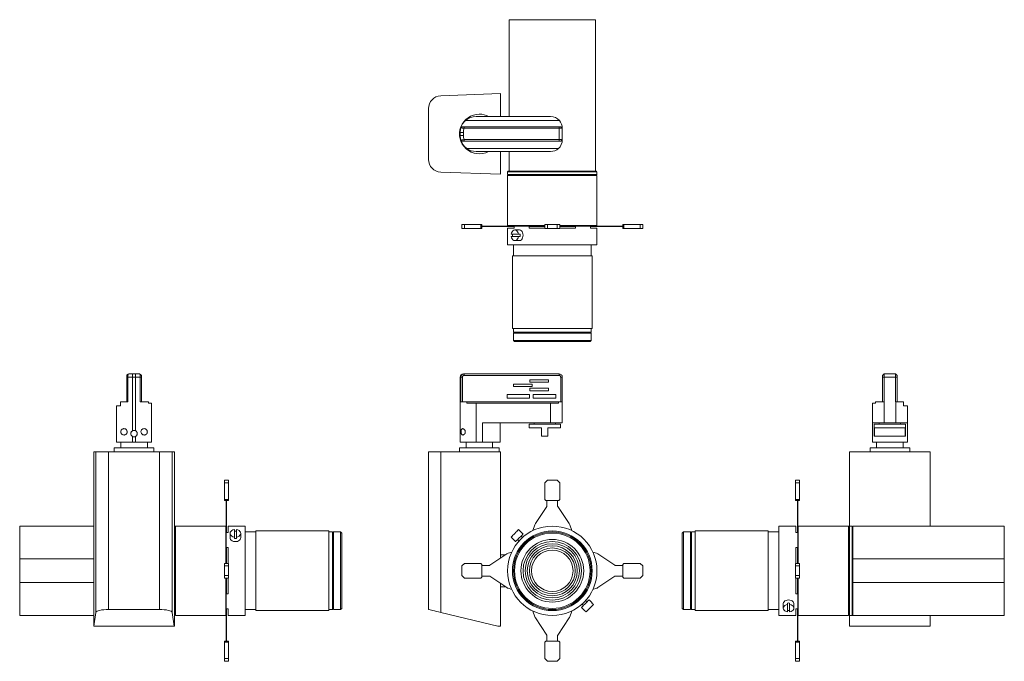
# Model space of a CAD drawing. Header units: millimetres. Extents: x -190 to 735, y 4 to 607.
import ezdxf

# ---------------------------------------------------------------- set-up
doc = ezdxf.new("R2010")
doc.units = ezdxf.units.MM

msp = doc.modelspace()

# ---------------------------------------------------------------- linework, layer by layer
at = {"color": 7, "linetype": 'Continuous', "lineweight": 15}
for p, q in [((350.89, 607.11), (269.89, 607.11)), ((269.89, 516.11), (269.89, 607.11)), ((350.89, 464.61), (350.89, 607.11)), ((205.55, 535.48), (261.79, 537.56)), ((261.79, 516.11), (261.79, 537.56)), ((193.99, 475.73), (193.99, 523.49)), ((228.6, 512.11), (228.59, 512.11)), ((317.11, 512.31), (228.82, 512.31)), ((308.79, 516.11), (238.79, 516.11)), ((226.79, 501.11), (223.79, 501.11)), ((223.79, 498.11), (223.79, 501.11)), ((225.85, 506.46), (224.42, 505.39)), ((226.79, 501.11), (226.79, 498.11)), ((227.43, 506.46), (316.79, 506.46)), ((227.43, 506.46), (227.43, 504.96)), ((316.79, 504.96), (227.43, 504.96)), ((316.79, 506.46), (316.79, 504.96)), ((316.79, 494.26), (316.79, 504.96)), ((318.29, 506.46), (319.79, 504.96)), ((319.79, 504.96), (319.79, 494.26)), ((226.79, 498.11), (223.79, 498.11)), ((225.85, 492.76), (224.42, 493.83)), ((227.43, 494.26), (316.79, 494.26)), ((227.43, 492.76), (227.43, 494.26)), ((316.79, 492.76), (227.43, 492.76)), ((316.79, 492.76), (316.79, 494.26)), ((318.29, 492.76), (319.79, 494.26)), ((316.12, 485.91), (230.07, 485.91)), ((308.79, 483.11), (238.79, 483.11)), ((261.79, 461.67), (261.79, 483.11)), ((269.89, 464.61), (269.89, 483.11)), ((261.79, 461.67), (205.55, 463.74)), ((268.89, 464.61), (268.39, 464.11)), ((268.39, 464.11), (268.39, 461.61)), ((268.39, 464.11), (352.39, 464.11)), ((268.89, 464.61), (269.89, 464.61)), ((269.89, 464.61), (350.89, 464.61)), ((350.89, 464.61), (351.89, 464.61)), ((352.39, 464.11), (351.89, 464.61)), ((352.39, 461.61), (352.39, 464.11)), ((268.39, 461.61), (268.89, 461.11)), ((268.39, 461.61), (352.39, 461.61)), ((268.89, 461.11), (268.39, 460.61)), ((268.39, 460.61), (268.39, 413.41)), ((268.39, 460.61), (352.39, 460.61)), ((268.89, 461.11), (351.89, 461.11)), ((351.89, 461.11), (352.39, 461.61)), ((352.39, 460.61), (351.89, 461.11)), ((352.39, 413.41), (352.39, 460.61)), ((225.23, 410.81), (225.23, 414.61)), ((227.73, 414.61), (225.23, 414.61)), ((227.73, 410.81), (225.23, 410.81)), ((227.73, 410.81), (227.73, 414.61)), ((243.23, 414.61), (227.73, 414.61)), ((243.23, 410.81), (227.73, 410.81)), ((243.23, 410.81), (243.23, 414.61)), ((244.23, 414.61), (243.23, 414.61)), ((244.23, 410.81), (243.23, 410.81)), ((244.23, 410.81), (244.23, 414.61)), ((251, 412.91), (244.23, 412.91)), ((251, 412.71), (244.23, 412.71)), ((251, 412.71), (251, 412.91)), ((251.55, 412.91), (251, 412.91)), ((251.55, 412.71), (251, 412.71)), ((251.55, 412.71), (251.55, 412.91)), ((267.74, 412.91), (251.55, 412.91)), ((267.74, 412.71), (251.55, 412.71)), ((267.74, 412.71), (267.74, 412.91)), ((268.93, 412.91), (267.74, 412.91)), ((268.93, 412.71), (267.74, 412.71)), ((268.39, 413.41), (268.89, 412.91)), ((268.39, 413.41), (303.39, 413.41)), ((268.39, 411.11), (268.39, 395.31)), ((274.49, 411.11), (268.39, 411.11)), ((268.93, 412.71), (268.93, 412.91)), ((272.88, 412.91), (268.93, 412.91)), ((274.49, 412.71), (268.93, 412.71)), ((272.88, 412.91), (274.49, 412.91)), ((274.49, 412.91), (274.49, 411.11)), ((274.49, 412.91), (288.59, 412.91)), ((279.42, 409.31), (275.18, 409.31)), ((288.59, 411.11), (288.59, 412.91)), ((288.59, 412.91), (291.96, 412.91)), ((288.8, 412.71), (288.59, 412.71)), ((303.39, 411.11), (288.59, 411.11)), ((288.8, 412.71), (288.8, 412.91)), ((289.3, 412.71), (288.8, 412.71)), ((289.3, 412.71), (289.3, 412.91)), ((289.8, 412.71), (289.3, 412.71)), ((289.8, 412.71), (289.8, 412.91)), ((290.3, 412.71), (289.8, 412.71)), ((290.3, 412.71), (290.3, 412.91)), ((293.94, 412.71), (290.3, 412.71)), ((293.94, 412.91), (291.96, 412.91)), ((293.94, 412.71), (293.94, 412.91)), ((294.52, 412.91), (293.94, 412.91)), ((294.52, 412.71), (293.94, 412.71)), ((294.52, 412.71), (294.52, 412.91)), ((303.39, 412.91), (294.52, 412.91)), ((303.39, 412.71), (294.52, 412.71)), ((303.39, 410.81), (303.39, 414.61)), ((305.89, 414.61), (303.39, 414.61)), ((305.89, 410.81), (303.39, 410.81)), ((305.89, 410.81), (305.89, 414.61)), ((314.89, 414.61), (305.89, 414.61)), ((314.89, 410.81), (305.89, 410.81)), ((314.89, 410.81), (314.89, 414.61)), ((317.39, 414.61), (314.89, 414.61)), ((317.39, 410.81), (314.89, 410.81)), ((317.39, 410.81), (317.39, 414.61)), ((317.39, 413.41), (352.39, 413.41)), ((326.27, 412.91), (317.39, 412.91)), ((326.27, 412.71), (317.39, 412.71)), ((332.19, 411.11), (317.39, 411.11)), ((326.27, 412.71), (326.27, 412.91)), ((326.85, 412.91), (326.27, 412.91)), ((326.85, 412.71), (326.27, 412.71)), ((326.85, 412.71), (326.85, 412.91)), ((328.82, 412.91), (326.85, 412.91)), ((330.49, 412.71), (326.85, 412.71)), ((328.82, 412.91), (332.19, 412.91)), ((330.49, 412.71), (330.49, 412.91)), ((330.99, 412.71), (330.49, 412.71)), ((330.99, 412.71), (330.99, 412.91)), ((331.49, 412.71), (330.99, 412.71)), ((331.49, 412.71), (331.49, 412.91)), ((331.99, 412.71), (331.49, 412.71)), ((331.99, 412.71), (331.99, 412.91)), ((332.19, 412.71), (331.99, 412.71)), ((332.19, 412.91), (332.19, 411.11)), ((332.19, 412.91), (346.29, 412.91)), ((346.29, 411.11), (346.29, 412.91)), ((346.29, 412.91), (347.9, 412.91)), ((351.85, 412.71), (346.29, 412.71)), ((352.39, 411.11), (346.29, 411.11)), ((351.85, 412.91), (347.9, 412.91)), ((351.85, 412.71), (351.85, 412.91)), ((353.05, 412.91), (351.85, 412.91)), ((353.05, 412.71), (351.85, 412.71)), ((351.89, 412.91), (352.39, 413.41)), ((352.39, 395.31), (352.39, 411.11)), ((353.05, 412.71), (353.05, 412.91)), ((369.24, 412.91), (353.05, 412.91)), ((369.24, 412.71), (353.05, 412.71)), ((369.24, 412.71), (369.24, 412.91)), ((369.79, 412.91), (369.24, 412.91)), ((369.79, 412.71), (369.24, 412.71)), ((369.79, 412.71), (369.79, 412.91)), ((376.55, 412.91), (369.79, 412.91)), ((376.55, 412.71), (369.79, 412.71)), ((376.55, 410.81), (376.55, 414.61)), ((377.55, 414.61), (376.55, 414.61)), ((377.55, 410.81), (376.55, 410.81)), ((377.55, 410.81), (377.55, 414.61)), ((393.05, 414.61), (377.55, 414.61)), ((393.05, 410.81), (377.55, 410.81)), ((393.05, 410.81), (393.05, 414.61)), ((395.55, 414.61), (393.05, 414.61)), ((395.55, 410.81), (393.05, 410.81)), ((395.55, 410.81), (395.55, 414.61)), ((271.72, 405.31), (278.64, 405.31)), ((278.64, 403.31), (271.72, 403.31)), ((275.18, 399.31), (279.42, 399.31)), ((278.64, 405.31), (280.06, 405.31)), ((280.06, 403.31), (278.64, 403.31)), ((310.39, 395.31), (268.39, 395.31)), ((273.89, 395.31), (273.89, 385.11)), ((352.39, 395.31), (310.39, 395.31)), ((346.89, 385.11), (346.89, 395.31)), ((272.89, 385.11), (272.89, 316.61)), ((310.39, 385.11), (272.89, 385.11)), ((347.89, 385.11), (310.39, 385.11)), ((347.89, 316.61), (347.89, 385.11)), ((310.39, 316.61), (272.89, 316.61)), ((273.89, 316.61), (273.89, 313.11)), ((347.89, 316.61), (310.39, 316.61)), ((346.89, 313.11), (346.89, 316.61)), ((273.89, 313.11), (274.39, 312.61)), ((273.89, 313.11), (346.89, 313.11)), ((274.39, 312.61), (273.89, 312.11)), ((273.89, 312.11), (273.89, 305.41)), ((273.89, 312.11), (346.89, 312.11)), ((274.39, 312.61), (346.39, 312.61)), ((346.39, 312.61), (346.89, 313.11)), ((346.89, 312.11), (346.39, 312.61)), ((346.89, 305.41), (346.89, 312.11)), ((273.89, 305.41), (274.89, 304.41)), ((273.89, 305.41), (346.89, 305.41)), ((345.89, 304.41), (274.89, 304.41)), ((345.89, 304.41), (346.89, 305.41)), ((-89.63, 272.41), (-89.44, 272.6)), ((-89.63, 270.91), (-88.56, 270.91)), ((-89.63, 247.76), (-89.63, 270.91)), ((-88.56, 270.91), (-88.56, 247.76)), ((-84.28, 270.91), (-88.56, 270.91)), ((-88.13, 273.91), (-84.28, 273.91)), ((-84.28, 273.91), (-84.28, 270.91)), ((-84.28, 273.91), (-81.28, 273.91)), ((-84.28, 270.91), (-84.28, 220.36)), ((-81.28, 270.91), (-84.28, 270.91)), ((-81.28, 273.91), (-81.28, 270.91)), ((-81.28, 273.91), (-77.43, 273.91)), ((-77, 270.91), (-81.28, 270.91)), ((-81.28, 220.36), (-81.28, 270.91)), ((-77, 247.76), (-77, 270.91)), ((-75.93, 270.91), (-77, 270.91)), ((-75.93, 272.41), (-76.12, 272.6)), ((-75.93, 270.91), (-75.93, 247.76)), ((223.79, 220.36), (223.79, 270.91)), ((224.42, 270.91), (223.79, 270.91)), ((224.42, 247.76), (224.42, 270.91)), ((225.85, 270.91), (224.42, 270.91)), ((225.85, 270.91), (225.85, 247.76)), ((226.79, 273.91), (227.43, 273.91)), ((227.43, 272.41), (227.43, 273.91)), ((227.43, 273.91), (316.79, 273.91)), ((316.79, 272.41), (227.43, 272.41)), ((289.3, 268.42), (306.9, 268.42)), ((289.3, 266.02), (289.3, 268.42)), ((306.9, 268.42), (306.9, 266.02)), ((316.79, 272.41), (316.79, 273.91)), ((318.29, 270.91), (319.79, 270.91)), ((318.29, 247.76), (318.29, 270.91)), ((319.79, 270.91), (319.79, 247.76)), ((620.95, 272.41), (622.45, 273.91)), ((620.95, 270.91), (622.45, 270.91)), ((620.95, 247.76), (620.95, 270.91)), ((622.45, 273.91), (633.15, 273.91)), ((622.45, 270.91), (622.45, 247.76)), ((633.15, 270.91), (622.45, 270.91)), ((634.65, 272.41), (633.15, 273.91)), ((634.65, 270.91), (633.15, 270.91)), ((633.15, 247.76), (633.15, 270.91)), ((634.65, 270.91), (634.65, 247.76)), ((274, 264.42), (291.6, 264.42)), ((274, 262.02), (274, 264.42)), ((291.6, 262.02), (274, 262.02)), ((306.9, 266.02), (289.3, 266.02)), ((289.3, 260.42), (306.9, 260.42)), ((289.3, 258.02), (289.3, 260.42)), ((291.6, 264.42), (291.6, 262.02)), ((306.9, 260.42), (306.9, 258.02)), ((267.81, 254.42), (289.11, 254.42)), ((267.81, 251.12), (267.81, 254.42)), ((289.11, 251.12), (267.81, 251.12)), ((289.11, 254.42), (289.11, 251.12)), ((306.9, 258.02), (289.3, 258.02)), ((292.49, 254.42), (313.79, 254.42)), ((292.49, 251.12), (292.49, 254.42)), ((313.79, 251.12), (292.49, 251.12)), ((313.79, 254.42), (313.79, 251.12)), ((-99.28, 209.76), (-99.28, 243.76)), ((-99.28, 243.76), (-95.48, 243.76)), ((-95.48, 247.76), (-88.56, 247.76)), ((-95.48, 243.76), (-95.48, 247.76)), ((-77, 247.76), (-69.08, 247.76)), ((-69.08, 247.76), (-69.08, 246.26)), ((-69.08, 246.26), (-66.28, 246.26)), ((-66.28, 246.26), (-66.28, 209.76)), ((224.42, 247.76), (230.07, 247.76)), ((230.07, 247.76), (230.07, 246.26)), ((316.12, 247.76), (230.07, 247.76)), ((230.07, 246.26), (238.79, 246.26)), ((238.79, 246.26), (238.79, 209.76)), ((308.79, 246.26), (238.79, 246.26)), ((308.79, 227.76), (308.79, 246.26)), ((308.79, 246.26), (316.12, 246.26)), ((316.12, 246.26), (316.12, 247.76)), ((316.12, 247.76), (319.79, 247.76)), ((319.79, 247.76), (319.79, 227.76)), ((611.3, 227.76), (611.3, 246.26)), ((611.3, 246.26), (614.1, 246.26)), ((614.1, 246.26), (614.1, 247.76)), ((614.1, 247.76), (622.3, 247.76)), ((622.3, 247.76), (622.3, 227.76)), ((622.45, 247.76), (622.3, 247.76)), ((633.3, 247.76), (633.15, 247.76)), ((633.3, 227.76), (633.3, 247.76)), ((633.3, 247.76), (640.5, 247.76)), ((640.5, 247.76), (640.5, 243.76)), ((640.5, 243.76), (644.3, 243.76)), ((644.3, 243.76), (644.3, 227.76)), ((244.79, 209.76), (244.79, 227.76)), ((308.79, 227.76), (244.79, 227.76)), ((261.29, 209.76), (261.29, 227.76)), ((288.54, 226.76), (288.54, 223.26)), ((303.29, 226.76), (288.54, 226.76)), ((300.29, 223.26), (288.54, 223.26)), ((293.29, 227.76), (293.29, 226.76)), ((300.29, 215.26), (300.29, 223.26)), ((318.04, 226.76), (303.29, 226.76)), ((318.04, 223.26), (306.29, 223.26)), ((306.29, 215.26), (306.29, 223.26)), ((319.79, 227.76), (308.79, 227.76)), ((313.29, 226.76), (313.29, 227.76)), ((318.04, 223.26), (318.04, 226.76)), ((622.3, 227.76), (611.3, 227.76)), ((611.3, 209.76), (611.3, 227.76)), ((613.05, 226.76), (613.05, 215.26)), ((642.55, 226.76), (613.05, 226.76)), ((642.24, 223.26), (613.36, 223.26)), ((613.36, 215.26), (613.36, 223.26)), ((617.8, 227.76), (617.8, 226.76)), ((633.3, 227.76), (622.3, 227.76)), ((644.3, 227.76), (633.3, 227.76)), ((637.8, 226.76), (637.8, 227.76)), ((642.24, 215.26), (642.24, 223.26)), ((642.55, 215.26), (642.55, 226.76)), ((644.3, 209.76), (644.3, 227.76)), ((-84.28, 215.16), (-84.28, 209.76)), ((-81.28, 209.76), (-81.28, 215.16)), ((223.79, 209.76), (223.79, 215.16)), ((306.29, 215.26), (300.29, 215.26)), ((613.36, 215.26), (613.05, 215.26)), ((642.24, 215.26), (613.36, 215.26)), ((642.55, 215.26), (642.24, 215.26)), ((-101.41, 204.26), (-101.41, 200.76)), ((-101.41, 204.26), (-64.15, 204.26)), ((-84.28, 209.76), (-99.28, 209.76)), ((-95.28, 209.76), (-95.28, 204.26)), ((-81.28, 209.76), (-84.28, 209.76)), ((-66.28, 209.76), (-81.28, 209.76)), ((-70.28, 204.26), (-70.28, 209.76)), ((-64.15, 200.76), (-64.15, 204.26)), ((223.16, 204.26), (223.16, 200.76)), ((223.16, 204.26), (260.42, 204.26)), ((238.79, 209.76), (223.79, 209.76)), ((229.29, 209.76), (229.29, 204.26)), ((244.79, 209.76), (238.79, 209.76)), ((261.29, 209.76), (244.79, 209.76)), ((254.29, 204.26), (254.29, 209.76)), ((260.42, 200.76), (260.42, 204.26)), ((609.17, 204.26), (609.17, 200.76)), ((609.17, 204.26), (646.43, 204.26)), ((644.3, 209.76), (611.3, 209.76)), ((615.3, 209.76), (615.3, 204.26)), ((640.3, 204.26), (640.3, 209.76)), ((646.43, 200.76), (646.43, 204.26)), ((-120.73, 200.76), (-120.73, 36.76)), ((-118.65, 200.76), (-120.73, 200.76)), ((-118.65, 49.6), (-118.65, 200.76)), ((-118.65, 200.76), (-106.66, 200.76)), ((-106.66, 200.76), (-106.66, 52.36)), ((-58.9, 200.76), (-106.66, 200.76)), ((-58.9, 52.36), (-58.9, 200.76)), ((-58.9, 200.76), (-46.91, 200.76)), ((-46.91, 200.76), (-46.91, 49.6)), ((-44.84, 200.76), (-46.91, 200.76)), ((-44.84, 36.76), (-44.84, 200.76)), ((193.99, 52.36), (193.99, 200.76)), ((193.99, 200.76), (205.55, 200.76)), ((205.55, 200.76), (205.55, 49.6)), ((261.79, 200.76), (205.55, 200.76)), ((261.79, 100.71), (261.79, 200.76)), ((589.85, 130.76), (589.85, 200.76)), ((589.85, 200.76), (665.74, 200.76)), ((665.74, 200.76), (665.74, 130.76)), ((6.02, 173.92), (2.22, 173.92)), ((2.22, 173.92), (2.22, 171.42)), ((6.02, 171.42), (2.22, 171.42)), ((2.22, 171.42), (2.22, 155.92)), ((6.02, 173.92), (6.02, 171.42)), ((6.02, 171.42), (6.02, 155.92)), ((305.89, 173.92), (303.39, 171.42)), ((303.39, 171.42), (303.39, 155.92)), ((314.89, 173.92), (305.89, 173.92)), ((317.39, 171.42), (314.89, 173.92)), ((317.39, 155.92), (317.39, 171.42)), ((539, 173.92), (542.8, 173.92)), ((539, 171.42), (539, 173.92)), ((539, 155.92), (539, 171.42)), ((539, 171.42), (542.8, 171.42)), ((542.8, 171.42), (542.8, 173.92)), ((542.8, 155.92), (542.8, 171.42)), ((6.02, 155.92), (2.22, 155.92)), ((2.22, 155.92), (2.22, 154.92)), ((6.02, 154.92), (2.22, 154.92)), ((3.92, 154.92), (3.92, 149.87)), ((4.12, 149.87), (3.92, 149.87)), ((3.92, 149.87), (3.92, 149.32)), ((4.12, 149.32), (3.92, 149.32)), ((3.92, 149.32), (3.92, 133.13)), ((4.12, 154.92), (4.12, 149.87)), ((4.12, 149.87), (4.12, 149.32)), ((4.12, 149.32), (4.12, 133.13)), ((6.02, 155.92), (6.02, 154.92)), ((305.23, 149.32), (294.52, 133.13)), ((303.39, 155.92), (304.39, 154.92)), ((304.39, 154.92), (316.39, 154.92)), ((305.39, 154.92), (305.39, 149.87)), ((315.39, 149.87), (315.39, 154.92)), ((326.27, 133.13), (315.56, 149.32)), ((316.39, 154.92), (317.39, 155.92)), ((539, 155.92), (542.8, 155.92)), ((539, 154.92), (539, 155.92)), ((539, 154.92), (542.8, 154.92)), ((540.9, 149.87), (540.9, 154.92)), ((540.9, 149.87), (541.1, 149.87)), ((540.9, 149.32), (540.9, 149.87)), ((540.9, 149.32), (541.1, 149.32)), ((540.9, 133.13), (540.9, 149.32)), ((541.1, 149.87), (541.1, 154.92)), ((541.1, 149.32), (541.1, 149.87)), ((541.1, 133.13), (541.1, 149.32)), ((542.8, 154.92), (542.8, 155.92)), ((-120.73, 130.76), (-190.28, 130.76)), ((-190.28, 130.76), (-190.28, 99.88)), ((-44.78, 130.76), (-44.84, 130.76)), ((-44.28, 130.26), (-44.78, 130.76)), ((-44.78, 46.76), (-44.78, 130.76)), ((-43.78, 130.76), (-44.28, 130.26)), ((-44.28, 47.26), (-44.28, 130.26)), ((3.42, 130.76), (-43.78, 130.76)), ((-43.78, 46.76), (-43.78, 130.76)), ((3.92, 130.26), (3.42, 130.76)), ((3.42, 95.76), (3.42, 130.76)), ((4.12, 133.13), (3.92, 133.13)), ((3.92, 133.13), (3.92, 131.93)), ((3.92, 131.93), (3.92, 125.94)), ((4.12, 131.93), (3.92, 131.93)), ((4.12, 133.13), (4.12, 131.93)), ((4.12, 131.93), (4.12, 124.66)), ((21.52, 130.76), (5.72, 130.76)), ((5.72, 130.76), (5.72, 124.66)), ((21.52, 130.76), (21.52, 46.76)), ((293.94, 131.93), (292.18, 126.61)), ((328.6, 126.61), (326.85, 131.93)), ((539.3, 130.76), (523.5, 130.76)), ((523.5, 46.76), (523.5, 130.76)), ((539.3, 124.66), (539.3, 130.76)), ((540.9, 133.13), (541.1, 133.13)), ((540.9, 131.93), (540.9, 133.13)), ((540.9, 131.93), (541.1, 131.93)), ((540.9, 124.66), (540.9, 131.93)), ((541.1, 131.93), (541.1, 133.13)), ((541.1, 125.94), (541.1, 131.93)), ((541.6, 130.76), (541.1, 130.26)), ((588.8, 130.76), (541.6, 130.76)), ((541.6, 130.76), (541.6, 95.76)), ((589.3, 130.26), (588.8, 130.76)), ((588.8, 130.76), (588.8, 46.76)), ((589.8, 130.76), (589.3, 130.26)), ((589.3, 130.26), (589.3, 47.26)), ((592.3, 130.76), (589.8, 130.76)), ((589.8, 130.76), (589.8, 46.76)), ((592.8, 130.26), (592.3, 130.76)), ((592.3, 130.76), (592.3, 46.76)), ((735.3, 130.76), (592.8, 130.76)), ((592.8, 130.76), (592.8, 99.88)), ((735.3, 99.88), (735.3, 130.76)), ((3.92, 124.66), (3.92, 125.94)), ((3.92, 110.56), (3.92, 124.66)), ((5.72, 124.66), (3.92, 124.66)), ((7.52, 123.97), (7.52, 119.73)), ((11.52, 120.51), (11.52, 127.44)), ((11.52, 119.1), (11.52, 120.51)), ((13.52, 127.44), (13.52, 120.51)), ((13.52, 120.51), (13.52, 119.1)), ((17.52, 119.73), (17.52, 123.97)), ((31.72, 125.26), (21.52, 125.26)), ((100.22, 126.26), (31.72, 126.26)), ((31.72, 126.26), (31.72, 51.26)), ((100.22, 126.26), (100.22, 51.26)), ((103.72, 125.26), (100.22, 125.26)), ((104.22, 124.76), (103.72, 125.26)), ((103.72, 52.26), (103.72, 125.26)), ((104.72, 125.26), (104.22, 124.76)), ((104.22, 52.76), (104.22, 124.76)), ((111.42, 125.26), (104.72, 125.26)), ((104.72, 52.26), (104.72, 125.26)), ((112.42, 124.26), (111.42, 125.26)), ((111.42, 52.26), (111.42, 125.26)), ((112.42, 124.26), (112.42, 53.26)), ((271.72, 120.51), (273.13, 119.1)), ((280.06, 126.02), (278.64, 127.44)), ((282.96, 123.27), (280.13, 126.1)), ((282.44, 120.11), (281.12, 121.43)), ((433.6, 125.26), (432.6, 124.26)), ((432.6, 53.26), (432.6, 124.26)), ((440.3, 125.26), (433.6, 125.26)), ((433.6, 125.26), (433.6, 52.26)), ((440.8, 124.76), (440.3, 125.26)), ((440.3, 125.26), (440.3, 88.76)), ((441.3, 125.26), (440.8, 124.76)), ((440.8, 124.76), (440.8, 88.76)), ((444.8, 125.26), (441.3, 125.26)), ((441.3, 125.26), (441.3, 88.76)), ((513.3, 126.26), (444.8, 126.26)), ((444.8, 51.26), (444.8, 126.26)), ((513.3, 51.26), (513.3, 126.26)), ((523.5, 125.26), (513.3, 125.26)), ((541.1, 124.66), (539.3, 124.66)), ((541.1, 125.94), (541.1, 124.66)), ((541.1, 124.66), (541.1, 110.56)), ((273.06, 119.02), (275.89, 116.2)), ((277.72, 118.03), (279.04, 116.71)), ((3.92, 106.52), (3.92, 110.56)), ((3.92, 110.56), (5.72, 110.56)), ((4.12, 109.73), (3.92, 109.73)), ((4.12, 109.49), (3.92, 109.49)), ((3.92, 106.52), (3.92, 105.22)), ((4.12, 105.22), (3.92, 105.22)), ((3.92, 105.22), (3.92, 104.64)), ((4.12, 104.64), (3.92, 104.64)), ((3.92, 104.64), (3.92, 95.76)), ((4.12, 110.56), (4.12, 109.73)), ((4.12, 109.73), (4.12, 109.49)), ((4.12, 109.49), (4.12, 105.22)), ((4.12, 105.22), (4.12, 104.64)), ((4.12, 104.64), (4.12, 95.76)), ((5.72, 110.56), (5.72, 95.76)), ((267.74, 104.64), (251.55, 93.93)), ((266.41, 103.76), (261.79, 103.76)), ((272.23, 106.3), (268.93, 105.22)), ((351.85, 105.22), (348.55, 106.3)), ((369.24, 93.93), (353.05, 104.64)), ((539.3, 110.56), (541.1, 110.56)), ((539.3, 95.76), (539.3, 110.56)), ((540.9, 109.73), (540.9, 110.56)), ((540.9, 109.73), (541.1, 109.73)), ((540.9, 109.49), (540.9, 109.73)), ((540.9, 109.49), (541.1, 109.49)), ((540.9, 105.22), (540.9, 109.49)), ((540.9, 105.22), (541.1, 105.22)), ((540.9, 104.64), (540.9, 105.22)), ((540.9, 104.64), (541.1, 104.64)), ((540.9, 95.76), (540.9, 104.64)), ((541.1, 110.56), (541.1, 106.52)), ((541.1, 105.22), (541.1, 106.52)), ((541.1, 104.64), (541.1, 105.22)), ((541.1, 95.76), (541.1, 104.64)), ((-120.73, 99.88), (-190.28, 99.88)), ((-190.28, 99.88), (-190.28, 77.64)), ((6.02, 95.76), (2.22, 95.76)), ((2.22, 95.76), (2.22, 93.26)), ((6.02, 93.26), (2.22, 93.26)), ((2.22, 93.26), (2.22, 84.26)), ((6.02, 95.76), (6.02, 93.26)), ((6.02, 93.26), (6.02, 84.26)), ((227.73, 95.76), (225.23, 93.26)), ((225.23, 93.26), (225.23, 84.26)), ((243.23, 95.76), (227.73, 95.76)), ((244.23, 94.76), (243.23, 95.76)), ((244.23, 82.76), (244.23, 94.76)), ((251, 93.76), (244.23, 93.76)), ((376.55, 93.76), (369.79, 93.76)), ((377.55, 95.76), (376.55, 94.76)), ((376.55, 94.76), (376.55, 82.76)), ((393.05, 95.76), (377.55, 95.76)), ((395.55, 93.26), (393.05, 95.76)), ((395.55, 84.26), (395.55, 93.26)), ((539, 95.76), (542.8, 95.76)), ((539, 93.26), (539, 95.76)), ((539, 84.26), (539, 93.26)), ((539, 93.26), (542.8, 93.26)), ((542.8, 93.26), (542.8, 95.76)), ((542.8, 84.26), (542.8, 93.26)), ((592.8, 97.82), (592.8, 99.88)), ((592.8, 99.88), (735.3, 99.88)), ((592.8, 97.82), (592.8, 79.71)), ((735.3, 77.64), (735.3, 99.88)), ((6.02, 84.26), (2.22, 84.26)), ((2.22, 84.26), (2.22, 81.76)), ((6.02, 84.26), (6.02, 81.76)), ((225.23, 84.26), (227.73, 81.76)), ((244.23, 83.76), (251, 83.76)), ((251.55, 83.59), (267.74, 72.88)), ((353.05, 72.88), (369.24, 83.59)), ((369.79, 83.76), (376.55, 83.76)), ((393.05, 81.76), (395.55, 84.26)), ((440.3, 88.76), (440.3, 52.26)), ((440.8, 88.76), (440.8, 52.76)), ((441.3, 88.76), (441.3, 52.26)), ((539, 84.26), (542.8, 84.26)), ((539, 81.76), (539, 84.26)), ((542.8, 81.76), (542.8, 84.26)), ((-190.28, 77.64), (-190.28, 46.76)), ((-120.73, 77.64), (-190.28, 77.64)), ((6.02, 81.76), (2.22, 81.76)), ((3.42, 46.76), (3.42, 81.76)), ((3.92, 81.76), (3.92, 72.88)), ((4.12, 81.76), (4.12, 72.88)), ((5.72, 81.76), (5.72, 66.96)), ((227.73, 81.76), (243.23, 81.76)), ((243.23, 81.76), (244.23, 82.76)), ((261.79, 36.76), (261.79, 76.82)), ((376.55, 82.76), (377.55, 81.76)), ((377.55, 81.76), (393.05, 81.76)), ((539, 81.76), (542.8, 81.76)), ((539.3, 66.96), (539.3, 81.76)), ((540.9, 72.88), (540.9, 81.76)), ((541.1, 72.88), (541.1, 81.76)), ((541.6, 81.76), (541.6, 46.76)), ((592.8, 77.64), (592.8, 79.71)), ((592.8, 77.64), (592.8, 46.76)), ((592.8, 77.64), (735.3, 77.64)), ((735.3, 46.76), (735.3, 77.64)), ((4.12, 72.88), (3.92, 72.88)), ((3.92, 72.88), (3.92, 72.3)), ((4.12, 72.3), (3.92, 72.3)), ((3.92, 72.3), (3.92, 71)), ((3.92, 66.96), (3.92, 71)), ((4.12, 68.04), (3.92, 68.04)), ((4.12, 67.79), (3.92, 67.79)), ((3.92, 52.86), (3.92, 66.96)), ((5.72, 66.96), (3.92, 66.96)), ((4.12, 72.88), (4.12, 72.3)), ((4.12, 72.3), (4.12, 68.04)), ((4.12, 68.04), (4.12, 67.79)), ((4.12, 67.79), (4.12, 66.96)), ((261.79, 73.76), (266.41, 73.76)), ((268.93, 72.3), (272.23, 71.22)), ((348.55, 71.22), (351.85, 72.3)), ((541.1, 66.96), (539.3, 66.96)), ((540.9, 72.88), (541.1, 72.88)), ((540.9, 72.3), (540.9, 72.88)), ((540.9, 72.3), (541.1, 72.3)), ((540.9, 68.04), (540.9, 72.3)), ((540.9, 68.04), (541.1, 68.04)), ((540.9, 67.79), (540.9, 68.04)), ((540.9, 67.79), (541.1, 67.79)), ((540.9, 66.96), (540.9, 67.79)), ((541.1, 72.3), (541.1, 72.88)), ((541.1, 71), (541.1, 72.3)), ((541.1, 71), (541.1, 66.96)), ((541.1, 66.96), (541.1, 52.86)), ((338.35, 57.41), (339.67, 56.09)), ((343.06, 59.49), (341.74, 60.81)), ((347.73, 58.5), (344.9, 61.32)), ((347.73, 58.5), (347.66, 58.43)), ((349.07, 57.01), (347.66, 58.43)), ((527.5, 57.79), (527.5, 53.55)), ((531.5, 57.01), (531.5, 58.43)), ((531.5, 57.01), (531.5, 50.08)), ((533.5, 58.43), (533.5, 57.01)), ((533.5, 50.08), (533.5, 57.01)), ((537.5, 53.55), (537.5, 57.79)), ((-190.28, 46.76), (-120.73, 46.76)), ((-118.65, 49.6), (-120.63, 36.76)), ((-106.66, 52.36), (-58.9, 52.36)), ((-44.93, 36.76), (-46.91, 49.6)), ((-44.84, 46.76), (-44.78, 46.76)), ((-44.78, 46.76), (-44.28, 47.26)), ((-44.28, 47.26), (-43.78, 46.76)), ((-43.78, 46.76), (3.42, 46.76)), ((3.42, 46.76), (3.92, 47.26)), ((3.92, 51.58), (3.92, 52.86)), ((3.92, 52.86), (5.72, 52.86)), ((3.92, 51.58), (3.92, 45.59)), ((4.12, 52.86), (4.12, 45.59)), ((5.72, 52.86), (5.72, 46.76)), ((5.72, 46.76), (21.52, 46.76)), ((21.52, 52.26), (31.72, 52.26)), ((31.72, 51.26), (100.22, 51.26)), ((100.22, 52.26), (103.72, 52.26)), ((103.72, 52.26), (104.22, 52.76)), ((104.22, 52.76), (104.72, 52.26)), ((104.72, 52.26), (111.42, 52.26)), ((111.42, 52.26), (112.42, 53.26)), ((259.29, 36.76), (205.55, 49.6)), ((292.18, 50.91), (293.94, 45.59)), ((326.85, 45.59), (328.6, 50.91)), ((337.83, 54.25), (340.66, 51.43)), ((340.73, 51.5), (342.14, 50.08)), ((432.6, 53.26), (433.6, 52.26)), ((433.6, 52.26), (440.3, 52.26)), ((440.3, 52.26), (440.8, 52.76)), ((440.8, 52.76), (441.3, 52.26)), ((441.3, 52.26), (444.8, 52.26)), ((444.8, 51.26), (513.3, 51.26)), ((513.3, 52.26), (523.5, 52.26)), ((523.5, 46.76), (539.3, 46.76)), ((539.3, 52.86), (541.1, 52.86)), ((539.3, 46.76), (539.3, 52.86)), ((540.9, 45.59), (540.9, 52.86)), ((541.1, 52.86), (541.1, 51.58)), ((541.1, 45.59), (541.1, 51.58)), ((541.1, 47.26), (541.6, 46.76)), ((541.6, 46.76), (588.8, 46.76)), ((588.8, 46.76), (589.3, 47.26)), ((589.3, 47.26), (589.8, 46.76)), ((589.8, 46.76), (592.3, 46.76)), ((589.85, 36.76), (589.85, 46.76)), ((592.3, 46.76), (592.8, 47.26)), ((592.8, 46.76), (735.3, 46.76)), ((665.74, 46.76), (665.74, 36.76)), ((4.12, 45.59), (3.92, 45.59)), ((3.92, 45.59), (3.92, 44.39)), ((4.12, 44.39), (3.92, 44.39)), ((3.92, 44.39), (3.92, 28.2)), ((4.12, 45.59), (4.12, 44.39)), ((4.12, 44.39), (4.12, 28.2)), ((294.52, 44.39), (305.23, 28.2)), ((315.56, 28.2), (326.27, 44.39)), ((540.9, 45.59), (541.1, 45.59)), ((540.9, 44.39), (540.9, 45.59)), ((540.9, 44.39), (541.1, 44.39)), ((540.9, 28.2), (540.9, 44.39)), ((541.1, 44.39), (541.1, 45.59)), ((541.1, 28.2), (541.1, 44.39)), ((-120.63, 36.76), (-120.73, 36.76)), ((-44.93, 36.76), (-120.63, 36.76)), ((-44.84, 36.76), (-44.93, 36.76)), ((4.12, 28.2), (3.92, 28.2)), ((3.92, 28.2), (3.92, 27.65)), ((4.12, 28.2), (4.12, 27.65)), ((261.79, 36.76), (259.29, 36.76)), ((540.9, 28.2), (541.1, 28.2)), ((540.9, 27.65), (540.9, 28.2)), ((541.1, 27.65), (541.1, 28.2)), ((665.74, 36.76), (589.85, 36.76)), ((6.02, 22.6), (2.22, 22.6)), ((2.22, 22.6), (2.22, 21.6)), ((6.02, 21.6), (2.22, 21.6)), ((2.22, 21.6), (2.22, 6.1)), ((4.12, 27.65), (3.92, 27.65)), ((3.92, 27.65), (3.92, 22.6)), ((4.12, 27.65), (4.12, 22.6)), ((6.02, 22.6), (6.02, 21.6)), ((6.02, 21.6), (6.02, 6.1)), ((304.39, 22.6), (303.39, 21.6)), ((303.39, 21.6), (303.39, 6.1)), ((316.39, 22.6), (304.39, 22.6)), ((305.39, 27.65), (305.39, 22.6)), ((315.39, 22.6), (315.39, 27.65)), ((317.39, 21.6), (316.39, 22.6)), ((317.39, 6.1), (317.39, 21.6)), ((539, 22.6), (542.8, 22.6)), ((539, 21.6), (539, 22.6)), ((539, 6.1), (539, 21.6)), ((539, 21.6), (542.8, 21.6)), ((540.9, 27.65), (541.1, 27.65)), ((540.9, 22.6), (540.9, 27.65)), ((541.1, 22.6), (541.1, 27.65)), ((542.8, 21.6), (542.8, 22.6)), ((542.8, 6.1), (542.8, 21.6)), ((6.02, 6.1), (2.22, 6.1)), ((2.22, 6.1), (2.22, 3.6)), ((6.02, 3.6), (2.22, 3.6)), ((6.02, 6.1), (6.02, 3.6)), ((303.39, 6.1), (305.89, 3.6)), ((305.89, 3.6), (314.89, 3.6)), ((314.89, 3.6), (317.39, 6.1)), ((539, 6.1), (542.8, 6.1)), ((539, 3.6), (539, 6.1)), ((539, 3.6), (542.8, 3.6)), ((542.8, 3.6), (542.8, 6.1))]:
    msp.add_line(p, q, dxfattribs=at)
at = {"color": 7, "linetype": 'Continuous', "lineweight": 15, "flags": 128}
for points in [[(271.72, 405.31), (272.04, 406.6), (272.59, 407.72), (273.34, 408.58), (274.22, 409.13), (275.18, 409.31), (276.14, 409.13), (277.02, 408.58), (277.77, 407.72), (278.32, 406.6), (278.64, 405.31)], [(279.42, 409.31), (279.64, 409.3), (280.51, 409.07), (281.32, 408.53), (282, 407.73), (282.52, 406.72), (282.85, 405.55), (282.96, 404.31)], [(278.64, 403.31), (278.32, 402.02), (277.77, 400.91), (277.02, 400.04), (276.14, 399.5), (275.18, 399.31), (274.22, 399.5), (273.34, 400.04), (272.59, 400.91), (272.04, 402.02), (271.72, 403.31)], [(282.96, 404.31), (282.85, 403.07), (282.52, 401.9), (282, 400.89), (281.32, 400.09), (280.51, 399.56), (279.64, 399.32), (279.42, 399.31)], [(11.52, 120.51), (10.23, 120.83), (9.11, 121.39), (8.25, 122.13), (7.71, 123.02), (7.52, 123.97), (7.71, 124.93), (8.25, 125.82), (9.11, 126.56), (10.23, 127.12), (11.52, 127.44)], [(13.52, 127.44), (14.81, 127.12), (15.92, 126.56), (16.79, 125.82), (17.33, 124.93), (17.52, 123.97), (17.33, 123.02), (16.79, 122.13), (15.92, 121.39), (14.81, 120.83), (13.52, 120.51)], [(278.64, 127.44), (278.32, 127.12), (277.77, 126.56), (277.02, 125.82), (276.14, 124.93), (275.18, 123.97), (274.22, 123.02), (273.34, 122.13), (272.59, 121.39), (272.04, 120.83), (271.72, 120.51)], [(282.96, 123.27), (282.85, 123.16), (282.52, 122.83), (282, 122.31), (281.32, 121.63), (280.51, 120.82), (279.64, 119.95), (278.76, 119.07), (277.92, 118.23), (277.17, 117.48), (276.56, 116.87), (276.13, 116.44), (275.91, 116.22), (275.89, 116.2)], [(280.13, 126.1), (280.12, 126.09), (280.11, 126.08), (280.09, 126.06), (280.06, 126.02)], [(17.52, 119.73), (17.43, 119.07), (17.04, 118.23), (16.37, 117.48), (15.46, 116.87), (14.36, 116.44), (13.15, 116.22), (11.89, 116.22), (10.68, 116.44), (9.58, 116.87), (8.67, 117.48), (8, 118.23), (7.61, 119.07), (7.52, 119.73)], [(273.13, 119.1), (273.1, 119.07), (273.08, 119.04), (273.06, 119.03), (273.06, 119.02)], [(344.9, 61.32), (344.79, 61.21), (344.46, 60.89), (343.94, 60.37), (343.26, 59.68), (342.46, 58.88), (341.59, 58.01), (340.7, 57.13), (339.86, 56.28), (339.11, 55.54), (338.5, 54.93), (338.08, 54.5), (337.86, 54.28), (337.83, 54.25)], [(349.07, 57.01), (348.75, 56.69), (348.2, 56.14), (347.45, 55.39), (346.56, 54.5), (345.61, 53.55), (344.65, 52.59), (343.77, 51.71), (343.02, 50.96), (342.46, 50.4), (342.14, 50.08)], [(532.5, 61.32), (531.26, 61.21), (530.09, 60.89), (529.08, 60.37), (528.28, 59.68), (527.74, 58.88), (527.51, 58.01), (527.5, 57.79)], [(531.5, 57.01), (530.21, 56.69), (529.09, 56.14), (528.23, 55.39), (527.69, 54.5), (527.5, 53.55), (527.69, 52.59), (528.23, 51.71), (529.09, 50.96), (530.21, 50.4), (531.5, 50.08)], [(537.5, 57.79), (537.49, 58.01), (537.25, 58.88), (536.72, 59.68), (535.92, 60.37), (534.91, 60.89), (533.74, 61.21), (532.5, 61.32)], [(533.5, 50.08), (534.79, 50.4), (535.9, 50.96), (536.77, 51.71), (537.31, 52.59), (537.5, 53.55), (537.31, 54.5), (536.77, 55.39), (535.9, 56.14), (534.79, 56.69), (533.5, 57.01)], [(205.55, 49.6), (203.52, 50.08), (201.57, 50.55), (199.74, 50.99), (198.09, 51.38), (196.68, 51.72), (195.53, 51.99), (194.68, 52.2), (194.17, 52.32), (193.99, 52.36)], [(340.73, 51.5), (340.7, 51.47), (340.68, 51.44), (340.66, 51.43), (340.66, 51.43)]]:
    msp.add_lwpolyline(points, dxfattribs=at)
at = {"color": 7, "linetype": 'Continuous', "lineweight": 15}
for radius in [42, 37.5, 36.5, 35.5, 29.5, 27.5, 25.5, 23.5, 21.5, 19.5]:
    msp.add_circle((310.39, 88.76), radius, dxfattribs=at)
for centre, radius, start, end in [((205.99, 523.49), 12, 92.11172, 180), ((241.79, 499.61), 18.63, 90, 297.66147), ((238.79, 501.11), 15, 131.69755, 163.43008), ((238.79, 501.11), 15, 90, 131.69755), ((241.79, 499.61), 18.63, 62.33853, 90), ((308.79, 505.11), 11, 40.88519, 90), ((308.79, 505.11), 11, 0, 40.88519), ((238.79, 501.11), 15, 163.43008, 180), ((238.79, 501.11), 12, 161.28667, 180), ((238.79, 498.11), 15, 180, 196.56992), ((238.79, 498.11), 15, 196.56992, 234.42469), ((238.79, 498.11), 12, 180, 198.71333), ((308.79, 494.11), 11, 311.79971, 0), ((238.79, 498.11), 15, 234.42469, 270), ((308.79, 494.11), 11, 270, 311.79971), ((205.99, 475.73), 12, 180, 267.88828), ((280.09, 404.31), 7.03, 171.82149, 188.17851), ((273.1, 404.31), 7.03, 351.82149, 8.17851), ((226.79, 270.91), 3, 90, 180), ((-82.78, 217.76), 3, 60, 120), ((-82.78, 217.76), 3, 240, 300), ((304.39, 149.87), 1, 326.51171, 0), ((316.39, 149.87), 1, 180, 213.48829), ((298.69, 130.37), 5, 146.51171, 161.76751), ((322.1, 130.37), 5, 18.23249, 33.48829), ((12.52, 119.07), 7.03, 81.82201, 98.17799), ((12.52, 126.05), 7.03, 261.82201, 278.17799), ((270.5, 100.47), 5, 108.23249, 123.48829), ((350.29, 100.47), 5, 56.51171, 71.76751), ((251, 94.76), 1, 270, 303.48829), ((369.79, 94.76), 1, 236.51171, 270), ((251, 82.76), 1, 56.51171, 90), ((369.79, 82.76), 1, 90, 123.48829), ((270.5, 77.05), 5, 236.51171, 251.76751), ((350.29, 77.05), 5, 288.23249, 303.48829), ((532.5, 51.47), 7.03, 81.82022, 98.17978), ((532.5, 58.45), 7.03, 261.82022, 278.17978), ((298.69, 47.15), 5, 198.23249, 213.48829), ((322.1, 47.15), 5, 326.51171, 341.76751), ((304.39, 27.65), 1, 0, 33.48829), ((316.39, 27.65), 1, 146.51171, 180)]:
    msp.add_arc(centre, radius, start, end, dxfattribs=at)
for centre, start_param, end_param in [((-106.66, 49.49), 1.570796, 3.104736), ((-58.9, 49.49), 0.036856, 1.570796)]:
    msp.add_ellipse(centre, major_axis=(12, 0), ratio=0.238897, start_param=start_param, end_param=end_param, dxfattribs=at)
for points, knots in [([(227.43, 504.96), (227.04, 505.02), (226.27, 505.14), (225.27, 505.28), (224.7, 505.35), (224.45, 505.38), (224.43, 505.39), (224.42, 505.39)], [0, 0, 0, 0, 0.24524, 0.493238, 0.744468, 0.872572, 1, 1, 1, 1]), ([(225.85, 506.46), (225.86, 506.46), (225.87, 506.46), (225.97, 506.46), (226.12, 506.46), (226.39, 506.46), (226.82, 506.46), (227.23, 506.46), (227.43, 506.46)], [0, 0, 0, 0, 0.126157, 0.251055, 0.376609, 0.501307, 0.750496, 1, 1, 1, 1]), ([(316.79, 506.46), (316.99, 506.46), (317.38, 506.46), (317.88, 506.46), (318.23, 506.46), (318.27, 506.46), (318.29, 506.46)], [0, 0, 0, 0, 0.24976, 0.499846, 0.749903, 1, 1, 1, 1]), ([(319.79, 504.96), (319.75, 504.96), (319.66, 504.96), (318.96, 504.96), (317.97, 504.96), (317.19, 504.96), (316.79, 504.96)], [0, 0, 0, 0, 0.249999, 0.499999, 0.75, 1, 1, 1, 1]), ([(223.79, 498.11), (223.79, 498.01), (223.8, 497.62), (223.83, 497.08), (223.86, 496.68), (223.87, 496.63), (223.87, 496.61)], [0, 0, 0, 0, 0.116555, 0.434267, 0.755565, 1, 1, 1, 1]), ([(224.42, 493.83), (224.43, 493.84), (224.45, 493.84), (224.7, 493.87), (225.27, 493.94), (226.27, 494.08), (227.04, 494.2), (227.43, 494.26)], [0, 0, 0, 0, 0.127164, 0.254995, 0.506272, 0.754227, 1, 1, 1, 1]), ([(227.43, 492.76), (227.23, 492.76), (226.82, 492.76), (226.39, 492.76), (226.12, 492.76), (225.97, 492.76), (225.87, 492.76), (225.86, 492.76), (225.85, 492.76)], [0, 0, 0, 0, 0.250043, 0.499181, 0.624609, 0.749472, 0.874942, 1, 1, 1, 1]), ([(316.79, 494.26), (317.19, 494.26), (317.97, 494.26), (318.96, 494.26), (319.66, 494.26), (319.75, 494.26), (319.79, 494.26)], [0, 0, 0, 0, 0.25, 0.500001, 0.750001, 1, 1, 1, 1]), ([(318.29, 492.76), (318.27, 492.76), (318.23, 492.76), (317.88, 492.76), (317.38, 492.76), (316.99, 492.76), (316.79, 492.76)], [0, 0, 0, 0, 0.250111, 0.500145, 0.750168, 1, 1, 1, 1]), ([(-89.63, 270.91), (-89.63, 271.01), (-89.63, 271.21), (-89.63, 271.5), (-89.63, 271.77), (-89.63, 272.07), (-89.63, 272.35), (-89.63, 272.39), (-89.63, 272.41)], [0, 0, 0, 0, 0.126157, 0.251055, 0.376609, 0.501307, 0.750496, 1, 1, 1, 1]), ([(-88.25, 273.81), (-88.44, 273.62), (-88.81, 273.25), (-89.23, 272.82), (-89.44, 272.6)], [0, 0, 0, 0, 0.497824, 1, 1, 1, 1]), ([(-88.25, 273.76), (-88.26, 273.75), (-88.34, 273.67), (-88.45, 273.09), (-88.52, 272.28), (-88.55, 271.51), (-88.56, 271.11), (-88.56, 270.91)], [0, 0, 0, 0, 0.096783, 0.39356, 0.694206, 0.847507, 1, 1, 1, 1]), ([(-76.12, 272.6), (-76.33, 272.82), (-76.75, 273.25), (-77.12, 273.62), (-77.31, 273.81)], [0, 0, 0, 0, 0.502051, 1, 1, 1, 1]), ([(-77, 270.91), (-77, 271.11), (-77.01, 271.51), (-77.04, 272.28), (-77.11, 273.09), (-77.22, 273.67), (-77.3, 273.75), (-77.31, 273.76)], [0, 0, 0, 0, 0.152283, 0.305364, 0.606275, 0.903209, 1, 1, 1, 1]), ([(-75.93, 272.41), (-75.93, 272.39), (-75.93, 272.35), (-75.93, 272.07), (-75.93, 271.76), (-75.93, 271.5), (-75.93, 271.21), (-75.93, 271.01), (-75.93, 270.91)], [0, 0, 0, 0, 0.250043, 0.499181, 0.624609, 0.749472, 0.874942, 1, 1, 1, 1]), ([(224.42, 270.91), (224.43, 271.11), (224.45, 271.51), (224.7, 272.28), (225.27, 273.11), (226.27, 273.78), (227.04, 273.87), (227.43, 273.91)], [0, 0, 0, 0, 0.127164, 0.254995, 0.506272, 0.754227, 1, 1, 1, 1]), ([(227.43, 272.41), (227.23, 272.39), (226.82, 272.35), (226.39, 272.07), (226.12, 271.76), (225.97, 271.5), (225.87, 271.21), (225.86, 271.01), (225.85, 270.91)], [0, 0, 0, 0, 0.250043, 0.499181, 0.624609, 0.749472, 0.874942, 1, 1, 1, 1]), ([(316.79, 273.91), (317.19, 273.87), (317.97, 273.78), (318.96, 273.08), (319.66, 272.09), (319.75, 271.3), (319.79, 270.91)], [0, 0, 0, 0, 0.25, 0.500001, 0.750001, 1, 1, 1, 1]), ([(318.29, 270.91), (318.27, 271.11), (318.23, 271.5), (317.88, 272), (317.38, 272.34), (316.99, 272.39), (316.79, 272.41)], [0, 0, 0, 0, 0.250111, 0.500145, 0.750168, 1, 1, 1, 1]), ([(620.95, 270.91), (620.95, 271.11), (620.95, 271.5), (620.95, 272), (620.95, 272.34), (620.95, 272.39), (620.95, 272.41)], [0, 0, 0, 0, 0.250111, 0.500145, 0.750168, 1, 1, 1, 1]), ([(622.45, 273.91), (622.45, 273.87), (622.45, 273.78), (622.45, 273.08), (622.45, 272.09), (622.45, 271.3), (622.45, 270.91)], [0, 0, 0, 0, 0.25, 0.500001, 0.750001, 1, 1, 1, 1]), ([(633.15, 270.91), (633.15, 271.3), (633.15, 272.09), (633.15, 273.08), (633.15, 273.78), (633.15, 273.87), (633.15, 273.91)], [0, 0, 0, 0, 0.249999, 0.499999, 0.75, 1, 1, 1, 1]), ([(634.65, 272.41), (634.65, 272.39), (634.65, 272.34), (634.65, 272), (634.65, 271.5), (634.65, 271.11), (634.65, 270.91)], [0, 0, 0, 0, 0.24976, 0.499846, 0.749903, 1, 1, 1, 1]), ([(-89.28, 219.46), (-89.31, 219.78), (-89.37, 220.42), (-89.83, 221.28), (-90.51, 221.95), (-91.37, 222.37), (-92.36, 222.52), (-93.41, 222.31), (-94.31, 221.76), (-94.92, 220.98), (-95.22, 220.19), (-95.31, 219.44), (-95.22, 218.73), (-94.93, 217.98), (-94.35, 217.2), (-93.41, 216.6), (-92.26, 216.39), (-91.12, 216.62), (-90.17, 217.23), (-89.53, 218.12), (-89.3, 218.9), (-89.28, 219.35), (-89.28, 219.46)], [0, 0, 0, 0, 0.04618, 0.092339, 0.139109, 0.188178, 0.241857, 0.302891, 0.372516, 0.426934, 0.466955, 0.501014, 0.535105, 0.569392, 0.623983, 0.694616, 0.765752, 0.824577, 0.883681, 0.935732, 0.983475, 1, 1, 1, 1]), ([(-70.28, 219.46), (-70.3, 219.73), (-70.34, 220.26), (-70.7, 221.07), (-71.29, 221.78), (-72.21, 222.34), (-73.3, 222.54), (-74.44, 222.3), (-75.39, 221.69), (-76.03, 220.8), (-76.31, 219.82), (-76.27, 218.84), (-75.92, 217.93), (-75.32, 217.19), (-74.52, 216.67), (-73.57, 216.42), (-72.54, 216.49), (-71.51, 216.94), (-70.77, 217.71), (-70.35, 218.62), (-70.3, 219.18), (-70.28, 219.46)], [0, 0, 0, 0, 0.0386097, 0.076969, 0.1345258, 0.1937895, 0.2657373, 0.3245677, 0.3836759, 0.4357377, 0.4834913, 0.5296691, 0.5755264, 0.6218761, 0.6698988, 0.7215966, 0.7796737, 0.8463162, 0.9191062, 0.9600613, 1, 1, 1, 1]), ([(228.6, 219.46), (228.57, 219.73), (228.52, 220.26), (228.16, 221.07), (227.59, 221.78), (226.82, 222.34), (226.07, 222.54), (225.42, 222.3), (224.99, 221.69), (224.74, 220.8), (224.64, 219.82), (224.66, 218.84), (224.78, 217.93), (225.02, 217.19), (225.39, 216.67), (225.91, 216.42), (226.58, 216.49), (227.39, 216.94), (228.08, 217.71), (228.52, 218.62), (228.57, 219.18), (228.6, 219.46)], [0, 0, 0, 0, 0.0386097, 0.076969, 0.1345258, 0.1937895, 0.2657373, 0.3245677, 0.3836759, 0.4357377, 0.4834913, 0.5296691, 0.5755264, 0.6218761, 0.6698988, 0.7215966, 0.7796737, 0.8463162, 0.9191062, 0.9600613, 1, 1, 1, 1]), ([(-84.28, 220.36), (-84.56, 220.16), (-85.11, 219.77), (-85.62, 218.87), (-85.84, 217.88), (-85.7, 216.86), (-85.24, 215.95), (-84.69, 215.41), (-84.34, 215.2), (-84.28, 215.16)], [0, 0, 0, 0, 0.16065, 0.32126, 0.482443, 0.642967, 0.803315, 0.964419, 1, 1, 1, 1]), ([(-81.28, 215.16), (-81.18, 215.23), (-80.79, 215.47), (-80.24, 216.06), (-79.86, 216.91), (-79.74, 217.84), (-79.89, 218.77), (-80.39, 219.67), (-80.93, 220.15), (-81.25, 220.34), (-81.28, 220.36)], [0, 0, 0, 0, 0.058302, 0.217226, 0.377943, 0.500213, 0.660818, 0.821402, 0.982489, 1, 1, 1, 1]), ([(223.79, 215.16), (223.79, 215.23), (223.8, 215.47), (223.83, 216.06), (223.86, 216.91), (223.87, 217.84), (223.86, 218.77), (223.82, 219.67), (223.79, 220.15), (223.79, 220.34), (223.79, 220.36)], [0, 0, 0, 0, 0.058302, 0.217226, 0.377943, 0.500213, 0.660818, 0.821402, 0.982489, 1, 1, 1, 1])]:
    msp.add_open_spline(points, degree=3, knots=knots, dxfattribs=at)

doc.saveas('drawing.dxf')
